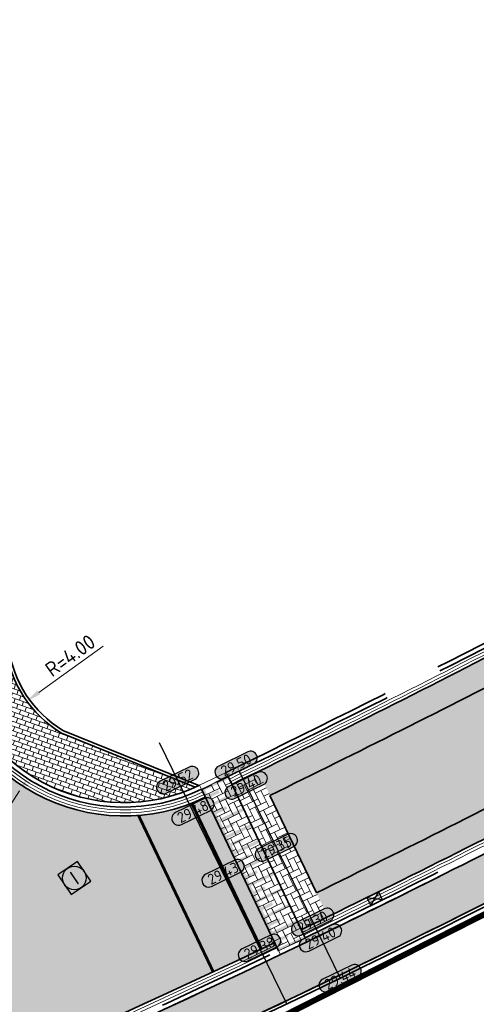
# Model space of a CAD drawing. Header units: metres. Extents: x 199937 to 201628, y 374508 to 375260.
# Tile 29 of 183: x 201170 to 201186, y 374633 to 374666. Entities that reach past the tile are written whole.
import ezdxf
from ezdxf.enums import TextEntityAlignment as Align

# ---------------------------------------------------------------- set-up
doc = ezdxf.new("R2010")
doc.units = ezdxf.units.M
for name, pattern in [('VH-OPSLUITBAND_100X200', [16, 8, -2, 4, -2]), ('VH-OPSLUITBAND_150X250', [24, 16, -2, 4, -2]), ('VH-TROTTOIRBAND_130-150', [15, 5, -2, 2, -2, 2, -2]), ('VW-5050_STREEP', [1, 0.5, -0.5]), ('XX-PROJECTGRENS', [18, 12, -3, 0, -3])]:
    doc.linetypes.add(name, pattern=pattern)
doc.layers.add('N-WE-KG-GRENS_PROJECT-G', color=7, linetype='XX-PROJECTGRENS', lineweight=35, transparency=0.45)
for name, color, linetype, lineweight in [('N-WE-OG-HOOGTELIJN-G', 7, 'Continuous', 25), ('N-WE-RI-ITR_RIOOLPUT-S', 84, 'Continuous', 25), ('N-WE-RI-KOLK-S', 7, 'Continuous', 25), ('N-WE-VH-DREMPEL-G', 30, 'Continuous', 35), ('N-WE-VH-DWARSHELLING-S', 7, 'Continuous', 25), ('N-WE-VH-GOOT-G', 170, 'Continuous', 35), ('N-WE-VH-KANTOPSLUITING_OPSLUITBAND_100X200-G', 150, 'VH-OPSLUITBAND_100X200', 35), ('N-WE-VH-KANTOPSLUITING_OPSLUITBAND_150X250-G', 150, 'VH-OPSLUITBAND_150X250', 35), ('N-WE-VH-KANTOPSLUITING_TROTTOIRBAND_130 150-G', 210, 'VH-TROTTOIRBAND_130-150', 35), ('N-WE-VH-KANTOPSLUITING_VERLOOPBAND-S', 251, 'Continuous', 25), ('N-WE-VH-KANTVERHARDING_STREKLAAG-G', 60, 'Continuous', 18), ('N-WE-VH-VERHARDING_BETONSTRAATSTEEN-G', 252, 'Continuous', 35), ('N-WE-VH-VERHARDING_TEGEL-A', 252, 'Continuous', 18), ('N-WE-VH-VERHARDING_TEGEL-G', 252, 'Continuous', 35), ('N-WE-VW-MARKERING-V', 7, 'Continuous', 18), ('N-WE-VW-MARKERING_DWARS_OVERSTEEK_KANALISATIESTREEP50-G', 7, 'VW-5050_STREEP', 13), ('X-XX-AL-HOOGTELABEL-S', 7, 'Continuous', 25), ('X-XX-AL-M-200', 7, 'Continuous', 18)]:
    doc.layers.add(name, color=color, linetype=linetype, lineweight=lineweight)
doc.layers.add('N-WE-VH-VERHARDING_BETONSTRAATSTEEN_HEIDE-A', color=7, linetype='Continuous', lineweight=0, true_color=0x986657)
doc.layers.add('N-WE-VH-VERHARDING_BETONSTRAATSTEEN_ROOD-A', color=7, linetype='Continuous', lineweight=0, true_color=0xa92c0a)
doc.styles.add('NLCS-ISO', font='NLCS-ISO.ttf')
doc.styles.add('NLCS-ISO-ANNOTATIEF-T18', font='NLCS-ISO.ttf', dxfattribs={"height": 1.8})
doc.styles.add('NLCS-ISO-M200-T25', font='NLCS-ISO.ttf', dxfattribs={"height": 0.5})
doc.dimstyles.new('NLCS-M200-T25-PIJL_L2_H1', dxfattribs={"dimscale": 0.2, "dimtxt": 2.5, "dimasz": 2.5, "dimexe": 2, "dimexo": 2, "dimgap": 0.7, "dimtad": 1, "dimzin": 0, "dimdsep": 46, "dimtxsty": 'NLCS-ISO-M200-T25', "dimcen": 0, "dimdle": 2, "dimclrd": 256, "dimclre": 256, "dimclrt": 256, "dimadec": 1, "dimazin": 0, "dimtfac": 1, "dimtdec": 3, "dimtofl": 0, "dimtmove": 0, "dimatfit": 3, "dimfxl": 2, "dimfxlon": 1, "dimtfillclr": 256, "dimtolj": 1, "dimtzin": 0, "dimlwd": -1, "dimlwe": -1, "dimarcsym": 0})
pattern_1 = [(115.33697463, (0, 0), (-0.279667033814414, 0.09993172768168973), [0.63, -0.21]), (25.33697463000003, (-0.3795987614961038, -0.1797353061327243), (-0.279667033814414, 0.09993172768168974), [0.6299999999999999, -0.21])]

# ---------------------------------------------------------------- blocks, each defined once
blk = doc.blocks.new('SVH-VERLOOPBAND_TROTTOIRBAND 130 150X250 HD_OPSLUITBAND 150X250 HD_L1000_LINKS-MM')
at = {"linetype": 'Continuous', "lineweight": 0}
blk.add_lwpolyline([(0, 0), (-1000, 1.13686837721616e-13), (-1000, 150.0000000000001), (0, 150)], close=True, dxfattribs=at)
blk.add_lwpolyline([(0, 20), (-100, 20), (-900, 1.13686837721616e-13)], dxfattribs=at)
blk = doc.blocks.new('SVH-VERLOOPBAND_TROTTOIRBAND 130 150X250 HD_OPSLUITBAND 150X250 HD_L1000_RECHTS-MM')
at = {"linetype": 'Continuous', "lineweight": 0}
blk.add_lwpolyline([(0, 0), (1000, 1.13686837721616e-13), (1000, 150.0000000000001), (0, 150)], close=True, dxfattribs=at)
blk.add_lwpolyline([(0, 20), (100, 20), (900, 1.13686837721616e-13)], dxfattribs=at)
blk = doc.blocks.new('*U283')
h = blk.add_hatch(color=253)
h.dxf.hatch_style = 1
edge = h.paths.add_edge_path()
edge.add_line((2.726055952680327, 1.132202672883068), (-2.726055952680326, 1.132202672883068))
edge.add_arc((-2.726055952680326, 0), 1.132202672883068, 90, 270)
edge.add_line((-2.726055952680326, -1.132202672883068), (2.726055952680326, -1.132202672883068))
edge.add_arc((2.726055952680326, 3.697785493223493e-32), 1.132202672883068, 270, 450)
blk.add_lwpolyline([(2.726055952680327, 1.132202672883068), (-2.726055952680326, 1.132202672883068, 0.9999999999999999), (-2.726055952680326, -1.132202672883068), (2.726055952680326, -1.132202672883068, 0.9999999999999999)], format="xyb", close=True)
at = {"style": 'NLCS-ISO-ANNOTATIEF-T18'}
blk.add_attdef('HGT', text='', height=1.8, dxfattribs=at).set_placement((-0.002853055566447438, -0.0004570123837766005), align=Align.MIDDLE_CENTER)
blk = doc.blocks.new('*U353')
blk.add_solid([(0, 0), (0, 0.25), (5.446208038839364, 0)])
blk = doc.blocks.new('*U354')
blk.add_solid([(3, 0), (3, 0.25), (1.500000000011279, 0)])
blk = doc.blocks.new('SRI-PUT_INSPECTIE-SO')
at = {"lineweight": -3, "flags": 128}
blk.add_lwpolyline([(-1.999999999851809, -2.000000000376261), (2.000000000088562, -2.000000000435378), (2.000000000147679, 1.999999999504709), (-2.00000000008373, 1.999999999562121)], close=True, dxfattribs=at)
at = {"lineweight": -3, "ltscale": 1.5}
blk.add_circle((0, -7.105427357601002e-14), 1.999999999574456, dxfattribs=at)
at = {"ltscale": 0.1, "style": 'NLCS-ISO'}
blk.add_text('I', height=2.5, dxfattribs=at).set_placement((-0.002795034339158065, -0.007140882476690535), align=Align.MIDDLE_CENTER)
blk = doc.blocks.new('*D474')
at = {"layer": 'Defpoints', "color": 0, "transparency": 16777216}
for p in [(201173.8554763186, 374645.2435519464), (201170.5933849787, 374640.2078037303)]:
    blk.add_point(p, dxfattribs=at)
at = {"layer": 'X-XX-AL-M-200', "transparency": 16777216}
blk.add_line((201168.8916606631, 374637.5808217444), (201170.3215440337, 374639.7881580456), dxfattribs=at)
blk.add_solid([(201170.2516030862, 374639.8334648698), (201170.3914849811, 374639.7428512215), (201170.5933849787, 374640.2078037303)], dxfattribs=at)
at = {"layer": 'X-XX-AL-M-200', "transparency": 16777216, "insert": (201169.1433582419, 374638.6867029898), "char_height": 0.5, "attachment_point": 5, "rotation": 57.065365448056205, "style": 'NLCS-ISO-M200-T25', "bg_fill": 3, "box_fill_scale": 1.1, "bg_fill_color": 256, "bg_fill_true_color": 13158600, "bg_fill_transparency": 0}
blk.add_mtext('\\A1;R=6.00', dxfattribs=at)
blk = doc.blocks.new('*D475')
at = {"layer": 'Defpoints', "color": 0, "transparency": 16777216}
for p in [(201173.8154793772, 374645.1686023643), (201170.5700753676, 374642.8298129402)]:
    blk.add_point(p, dxfattribs=at)
at = {"layer": 'X-XX-AL-M-200', "transparency": 16777216}
blk.add_line((201173.1499633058, 374644.6890004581), (201170.9757181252, 374643.1221380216), dxfattribs=at)
blk.add_solid([(201170.9269972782, 374643.1897451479), (201171.0244389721, 374643.0545308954), (201170.5700753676, 374642.8298129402)], dxfattribs=at)
at = {"layer": 'X-XX-AL-M-200', "transparency": 16777216, "insert": (201172.0376485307, 374644.3681331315), "char_height": 0.5, "attachment_point": 5, "rotation": 35.778279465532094, "style": 'NLCS-ISO-M200-T25', "bg_fill": 3, "box_fill_scale": 1.1, "bg_fill_color": 256, "bg_fill_true_color": 13158600, "bg_fill_transparency": 0}
blk.add_mtext('\\A1;R=4.00', dxfattribs=at)
blk = doc.blocks.new('N-SRI-KOLK_STRAAT_450X300-SO')
h = blk.add_hatch(color=256)
h.dxf.hatch_style = 1
h.paths.add_polyline_path([(-7.127631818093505e-14, 0.7499999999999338), (-1.125000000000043, 1.49999999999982), (-1.125000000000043, 4.75175454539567e-14)])
h.paths.add_polyline_path([(1.1249999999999, 4.75175454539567e-14), (1.1249999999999, 1.49999999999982), (-7.122080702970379e-14, 0.7499999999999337)])
for p, q in [((-1.125000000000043, 4.75175454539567e-14), (1.1249999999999, 1.49999999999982)), ((1.1249999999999, 4.75175454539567e-14), (-1.125000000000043, 1.49999999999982))]:
    blk.add_line(p, q)
at = {"flags": 128}
blk.add_lwpolyline([(-1.125000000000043, 4.75175454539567e-14), (1.1249999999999, 4.75175454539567e-14), (1.1249999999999, 1.49999999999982), (-1.125000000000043, 1.49999999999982)], close=True, dxfattribs=at)

msp = doc.modelspace()

# ---------------------------------------------------------------- hatches: boundary and pattern name
at = {"layer": 'N-WE-VH-VERHARDING_BETONSTRAATSTEEN_HEIDE-A', "true_color": 0x986657}
h = msp.add_hatch(dxfattribs=at)
h.set_pattern_fill('AVH-HEI_BSS_KEIFRMT_KEPER-SO', color=25, scale=2, angle=115.33697463, pattern_type=2)
h.set_pattern_definition(pattern_1)
h.paths.add_polyline_path([(201229.5436820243, 374663.5884455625), (201229.5325324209, 374663.6129216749), (201229.1705912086, 374664.4074713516), (201205.0106789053, 374653.4019065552, 0.01070085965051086), (201187.2420767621, 374644.8955702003, -0.005182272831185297), (201178.3996761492, 374640.4497186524), (201178.7875259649, 374639.6375282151, 0.005185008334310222), (201187.6513296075, 374644.0939928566, -0.01069939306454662), (201205.3828036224, 374652.5824406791)])
h = msp.add_hatch(dxfattribs=at)
h.set_pattern_fill('AVH-HEI_BSS_KEIFRMT_KEPER-SO', color=25, scale=2, angle=115.33697463, pattern_type=2)
h.set_pattern_definition(pattern_1)
h.paths.add_polyline_path([(201207.2625184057, 374648.4430314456), (201231.4282914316, 374659.451265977), (201231.0552006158, 374660.270291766), (201206.8903984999, 374649.2624995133, 0.01069342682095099), (201189.3092871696, 374640.8464950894, -0.005195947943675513), (201180.3588375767, 374636.3470683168), (201180.3770584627, 374636.3089122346), (201180.7466870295, 374635.5348786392, 0.005198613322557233), (201189.7185075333, 374640.0449011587, -0.01069194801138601)])
h = msp.add_hatch(dxfattribs=at)
h.set_pattern_fill('AVH-HEI_BSS_KEIFRMT_KEPER-SO', color=25, scale=2, angle=116.03306972, pattern_type=2)
h.set_pattern_definition([(116.03306972, (201179.8481109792, 374635.0959716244), (-0.2808604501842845, 0.09652671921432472), [0.63, -0.21]), (26.03306971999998, (201179.4707238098, 374634.9116378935), (-0.2808604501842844, 0.09652671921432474), [0.63, -0.21])])
h.paths.add_polyline_path([(201178.3996761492, 374640.4497186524, -0.0005236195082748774), (201177.5011435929, 374640.0107205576), (201179.8481109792, 374635.0959716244, 0.0005177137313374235), (201180.7466870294, 374635.5348786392)])
at = {"layer": 'N-WE-VH-VERHARDING_BETONSTRAATSTEEN_ROOD-A'}
h = msp.add_hatch(dxfattribs=at)
h.set_pattern_fill('AVH-ROO_BSS_KEIFRMT_KEPER-SO', color=36, scale=2, angle=70.33697463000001, pattern_type=2)
h.set_pattern_definition([(70.33697463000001, (201180.3588375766, 374636.3470683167), (-0.1270920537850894, 0.2684168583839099), [0.63, -0.21]), (340.33697463, (201179.9633286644, 374636.4883931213), (-0.1270920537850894, 0.2684168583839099), [0.63, -0.21])])
h.paths.add_polyline_path([(201206.8903984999, 374649.2624995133), (201231.0552006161, 374660.2702917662), (201231.0248956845, 374660.336818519), (201229.5436820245, 374663.5884455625), (201205.3828036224, 374652.5824406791, 0.01069939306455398), (201187.6513296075, 374644.0939928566, -0.005185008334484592), (201178.7875259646, 374639.6375282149), (201178.825736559, 374639.5575119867), (201180.3588375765, 374636.3470683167, 0.005195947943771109), (201189.3092871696, 374640.8464950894, -0.01069342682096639)])
h = msp.add_hatch(dxfattribs=at)
h.set_pattern_fill('AVH-ROO_BSS_KEIFRMT_KEPER-SO', color=36, scale=2, angle=-111.34190482, pattern_type=2)
h.set_pattern_definition([(248.65809518, (201178.5606107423, 374635.471504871), (0.1191734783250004, -0.2720251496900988), [0.63, -0.21]), (158.65809518, (201178.9518093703, 374635.3186531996), (0.1191734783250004, -0.2720251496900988), [0.63, -0.21])])
edge = h.paths.add_edge_path()
edge.add_line((201178.9484412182, 374634.6593549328), (201176.6017083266, 374639.5736128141))
edge.add_arc((201173.8554763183, 374645.2435519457), 6.299999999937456, 187.6988487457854, 295.8432027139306, ccw=False)
edge.add_line((201167.6122652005, 374644.3995644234), (201162.4022006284, 374643.6952426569))
edge.add_line((201162.4022006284, 374643.6952426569), (201162.6806220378, 374641.635681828))
edge.add_arc((201152.4734673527, 374640.255829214), 10.30000000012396, -66.99916666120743, 7.698848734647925, ccw=False)
edge.add_line((201156.4981358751, 374630.7746877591), (201156.4922993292, 374630.7722103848))
edge.add_arc((201112.1980866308, 374735.1348433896), 113.3734380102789, 290.7675342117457, 292.99762899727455, ccw=False)
edge.add_line((201152.3977229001, 374629.1276469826), (201154.2903599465, 374624.0511336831))
edge.add_arc((201031.5091075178, 374943.409835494), 342.1479451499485, 291.0298497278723, 291.7900558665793)
edge.add_arc((201031.5091078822, 374943.4098345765), 342.1479441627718, 291.7900558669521, 295.5261344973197)
h = msp.add_hatch(dxfattribs=at)
h.set_pattern_fill('AVH-ROO_BSS_KEIFRMT_KEPER-SO', color=36, scale=2, angle=116.03, pattern_type=2)
h.set_pattern_definition([(116.03, (201109.114271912, 374903.0265801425), (-0.2808552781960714, 0.09654176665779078), [0.63, -0.21]), (26.03000000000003, (201108.7368748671, 374902.842266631), (-0.2808552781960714, 0.0965417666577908), [0.63, -0.21])])
h.paths.add_polyline_path([(201179.0777180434, 374634.3886382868), (201179.9773917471, 374634.8252467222), (201177.3718627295, 374640.2814456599), (201176.4724294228, 374639.8443338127)])
at = {"layer": 'N-WE-VH-VERHARDING_TEGEL-A'}
h = msp.add_hatch(dxfattribs=at)
h.set_pattern_fill('AVH-TEGEL_150X300_HALFST-SO', color=256, angle=160.44, pattern_type=2)
h.set_pattern_definition([(160.44, (201178.2042618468, 374640.8550843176), (-0.05021907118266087, -0.1413437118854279), []), (250.44, (201178.2042618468, 374640.8550843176), (0.2826874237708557, -0.1004381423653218), [0.15, -0.15]), (250.44, (201178.0629181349, 374640.9053033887), (0.2826874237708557, -0.1004381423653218), [-0.15, 0.15])])
edge = h.paths.add_edge_path()
edge.add_line((201171.7445962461, 374641.7460264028), (201176.2652742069, 374639.9129446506))
edge.add_arc((201173.8554763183, 374645.2435519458), 5.850000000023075, 187.6988487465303, 294.3262115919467, ccw=False)
edge.add_line((201168.0582088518, 374644.4598492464), (201169.8419834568, 374644.7009885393))
edge.add_arc((201173.855476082, 374645.2435536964), 4.050000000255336, 187.6988737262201, 187.6991735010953)
edge.add_line((201169.8419862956, 374644.7009675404), (201169.8512293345, 374644.6325941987))
edge.add_arc((201173.8153779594, 374645.168535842), 4.000213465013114, 187.6995418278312, 238.8240580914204)
h = msp.add_hatch(dxfattribs=at)
h.set_pattern_fill('AVH-TEGEL_300X300_HALFST-SO', color=256, angle=22.64, pattern_type=2)
h.set_pattern_definition([(22.64, (201343.742815, 375069.87108), (0.2191415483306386, 0.2539231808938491), [0.3, -0.3]), (112.64, (201343.742815, 375069.87108), (-0.2768825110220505, -0.1154819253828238), [])])
edge = h.paths.add_edge_path()
edge.add_arc((201031.6973184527, 374942.9333002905), 342.0855929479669, 291.0281766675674, 291.7904125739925)
edge.add_arc((201031.5091738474, 374943.4096901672), 342.5977854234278, 291.7900545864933, 295.5262963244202)
edge.add_line((201179.1432272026, 374634.2536957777), (201180.0428817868, 374634.690298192))
edge.add_arc((200968.3526164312, 375069.2308085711), 483.3613799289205, 295.9734394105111, 297.2835960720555)
edge.add_arc((201394.833831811, 374234.0753689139), 454.3945419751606, 116.02527409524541, 116.8048629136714, ccw=False)
edge.add_line((201195.4602397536, 374642.3945707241), (201196.1183911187, 374641.0466698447))
edge.add_arc((201394.8338318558, 374234.0753688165), 452.8945420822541, 116.0252740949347, 116.8040713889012)
edge.add_arc((200976.6574131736, 375052.8811918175), 466.5238164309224, 295.8227755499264, 297.29679027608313, ccw=False)
edge.add_arc((201032.199129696, 374941.7112321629), 342.2649047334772, 290.9584425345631, 295.5597476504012, ccw=False)
edge.add_arc((201046.5526907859, 374923.7370535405), 320.421680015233, 287.07479110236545, 289.7111661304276, ccw=False)
edge.add_line((201140.6348303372, 374617.4388262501), (201135.7870254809, 374615.8900211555))
edge.add_line((201135.7870254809, 374615.8900211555), (201135.3396555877, 374617.3217864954))
edge.add_line((201135.3396555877, 374617.3217864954), (201140.1863428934, 374618.8702345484))
edge.add_arc((201046.3276961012, 374924.4406860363), 319.6603610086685, 287.0747996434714, 289.5904722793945)
edge.add_line((201153.5081881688, 374623.2844333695), (201154.4468717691, 374623.6292131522))
at = {"layer": 'N-WE-VW-MARKERING-V'}
h = msp.add_hatch(color=256, dxfattribs=at)
h.dxf.hatch_style = 1
h.paths.add_polyline_path([(201178.44045504, 374638.0437226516), (201178.397362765, 374638.1339615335), (201177.5852128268, 374637.7461310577), (201177.4990282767, 374637.9266088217), (201177.8599838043, 374638.0989779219), (201177.8168915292, 374638.189216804), (201177.4559360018, 374638.0168477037), (201177.3697514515, 374638.1973254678), (201178.1819013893, 374638.5851559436), (201178.1388091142, 374638.6753948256), (201177.3266591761, 374638.2875643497), (201177.2404746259, 374638.4680421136), (201177.6014301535, 374638.640411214), (201177.5583378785, 374638.730650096), (201177.197382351, 374638.5582809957), (201177.1111978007, 374638.7387587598), (201177.9233477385, 374639.1265892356), (201177.8802554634, 374639.2168281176), (201177.0681055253, 374638.8289976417), (201176.9819209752, 374639.0094754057), (201177.3428765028, 374639.1818445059), (201177.2997842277, 374639.272083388), (201176.9388287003, 374639.0997142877), (201176.85264415, 374639.2801920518), (201177.6647940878, 374639.6680225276), (201177.6217018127, 374639.7582614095), (201176.8095518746, 374639.3704309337), (201176.7233673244, 374639.5509086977), (201177.0843228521, 374639.723277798), (201177.041230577, 374639.81351668), (201176.6802750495, 374639.6411475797), (201176.5940904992, 374639.8216253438), (201177.406240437, 374640.2094558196), (201177.3718627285, 374640.2814456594), (201176.4724294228, 374639.8443338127), (201179.07636047, 374634.3914811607), (201179.0777359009, 374634.388646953), (201179.9773917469, 374634.8252467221), (201179.9486846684, 374634.8853617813), (201179.1365347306, 374634.4975313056), (201179.0503501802, 374634.6780090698), (201179.4113057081, 374634.8503781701), (201179.368213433, 374634.9406170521), (201179.0072579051, 374634.7682479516), (201178.9210733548, 374634.9487257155), (201179.7332232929, 374635.3365561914), (201179.6901310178, 374635.4267950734), (201178.87798108, 374635.0389645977), (201178.7917965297, 374635.2194423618), (201179.1527520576, 374635.3918114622), (201179.1096597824, 374635.4820503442), (201178.7487042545, 374635.3096812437), (201178.6625197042, 374635.4901590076), (201179.4746696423, 374635.8779894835), (201179.4315773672, 374635.9682283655), (201178.6194274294, 374635.5803978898), (201178.5332428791, 374635.7608756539), (201178.894198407, 374635.9332447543), (201178.8511061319, 374636.0234836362), (201178.4901506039, 374635.8511145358), (201178.4039660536, 374636.0315922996), (201179.2161159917, 374636.4194227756), (201179.1730237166, 374636.5096616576), (201178.3608737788, 374636.1218311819), (201178.2746892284, 374636.3023089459), (201178.6356447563, 374636.4746780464), (201178.5925524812, 374636.5649169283), (201178.2315969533, 374636.3925478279), (201178.145412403, 374636.5730255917), (201178.9575623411, 374636.9608560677), (201178.914470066, 374637.0510949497), (201178.1023201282, 374636.6632644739), (201178.016135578, 374636.8437422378), (201178.3770911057, 374637.0161113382), (201178.3339988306, 374637.1063502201), (201177.9730433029, 374636.9339811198), (201177.8868587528, 374637.1144588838), (201178.6990086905, 374637.5022893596), (201178.6559164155, 374637.5925282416), (201177.8437664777, 374637.2046977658), (201177.7575819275, 374637.3851755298), (201178.1185374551, 374637.5575446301), (201178.0754451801, 374637.6477835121), (201177.7144896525, 374637.4754144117), (201177.6283051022, 374637.6558921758)])

# ---------------------------------------------------------------- linework, layer by layer
at = {"layer": 'N-WE-KG-GRENS_PROJECT-G', "const_width": 0.2}
msp.add_lwpolyline([(201308.1539999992, 374697.6950000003), (201289.9872137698, 374686.0641628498, -0.03908610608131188), (201266.9247854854, 374673.1401875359), (201200.0909166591, 374642.7392263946), (201176.1845119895, 374630.6280919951), (201154.8964641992, 374621.6288118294), (201134.1905557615, 374615.0265156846, 0.2220427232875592), (201130.94962929, 374609.665687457), (201131.6340984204, 374605.6972410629), (201128.5637643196, 374605.4626498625), (201127.0765726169, 374611.0851538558), (201121.9339583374, 374614.7862823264), (201115.1763222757, 374614.7237382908), (201114.6444702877, 374618.6329530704), (201122.1842411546, 374622.3545302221), (201156.2725108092, 374633.3179658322, 0.2828101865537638), (201160.2803696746, 374643.2145036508), (201159.7898374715, 374646.4557134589), (201145.3138937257, 374758.5632757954), (201142.007547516, 374758.3458555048), (201141.3871207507, 374761.365740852)], format="xyb", dxfattribs=at)
at = {"layer": 'N-WE-OG-HOOGTELIJN-G'}
for points in [[(201175.0471107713, 374641.4287340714), (201179.361422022, 374632.58026289)], [(201177.7443993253, 374640.4631762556), (201181.1591202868, 374633.456779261)]]:
    msp.add_lwpolyline(points, dxfattribs=at)
at = {"layer": 'N-WE-VH-DREMPEL-G'}
for points in [[(201177.3718627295, 374640.2814456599), (201179.9773917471, 374634.8252467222)], [(201176.4724294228, 374639.8443338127), (201179.0777180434, 374634.3886382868)]]:
    msp.add_lwpolyline(points, dxfattribs=at)
at = {"layer": 'N-WE-VH-GOOT-G'}
for points in [[(201230.0810840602, 374664.8209976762), (201229.8484110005, 374664.7162385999), (201205.0106789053, 374653.4019065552, 0.01070085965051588), (201187.2420767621, 374644.8955702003, -0.005705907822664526), (201177.5011435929, 374640.0107205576, -0.005705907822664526)], [(201232.3388060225, 374659.8647445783), (201232.09523636, 374659.7550793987), (201207.2625184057, 374648.4430314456, 0.01069194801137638), (201189.7185075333, 374640.0449011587, -0.005716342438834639), (201179.8481109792, 374635.0959716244, -0.005716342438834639)], [(201176.6017083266, 374639.5736128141, -0.5103190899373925), (201167.6122652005, 374644.3995644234)], [(201158.5167116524, 374625.7082697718, 0.01630316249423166), (201178.9484412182, 374634.6593549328)]]:
    msp.add_lwpolyline(points, format="xyb", dxfattribs=at)
at = {"layer": 'N-WE-VH-KANTOPSLUITING_OPSLUITBAND_100X200-G'}
for points in [[(201176.2652742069, 374639.9129446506), (201171.7445962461, 374641.7460264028, -0.2268412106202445), (201169.8512293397, 374644.6325941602), (201153.5751883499, 374765.026264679), (201146.8347353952, 374814.7016388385, -0.3838960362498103), (201149.8496438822, 374819.1253212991), (201151.4372163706, 374819.5129427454), (201151.0103311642, 374821.261543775)], [(201176.389066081, 374639.9706568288), (201171.7895989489, 374641.8356866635, -0.2263080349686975), (201169.9503275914, 374644.6459932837), (201153.674286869, 374765.0396618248), (201146.9338273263, 374814.7150846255, -0.3838960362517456), (201149.8733631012, 374819.0281750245), (201151.5580790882, 374819.4395150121), (201151.1074781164, 374821.285260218)], [(201355.4795011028, 374611.9602068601), (201315.0321825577, 374695.944891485, 0.4516824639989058), (201307.8080690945, 374697.971234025), (201290.2437182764, 374686.5878675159, -0.03056330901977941), (201264.0907791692, 374672.2032623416), (201239.3376742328, 374660.8773905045), (201232.8997060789, 374657.9787498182), (201208.0687749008, 374646.6675157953, 0.01068873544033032), (201190.6051295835, 374638.3081030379, -0.006431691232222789), (201179.8700321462, 374632.9417881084, -0.02007967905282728), (201154.624108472, 374622.0905357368, -0.01150386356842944), (201140.6348303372, 374617.4388262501), (201135.7915072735, 374615.8914530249, 0.01824748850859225), (201134.4044826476, 374615.402205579, 0.3386517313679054), (201130.6423225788, 374609.1563250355), (201130.9969871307, 374605.9719296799)], [(201355.3894052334, 374611.9168163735), (201314.9420866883, 374695.9015009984, 0.4516824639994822), (201307.8624554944, 374697.8873166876), (201290.2976402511, 374686.5036491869, -0.03056452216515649), (201264.1329603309, 374672.1125917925), (201239.3790054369, 374660.7863310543), (201232.9409609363, 374657.8876559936), (201208.1101212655, 374646.576463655, 0.01068856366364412), (201190.6506074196, 374638.2190415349, -0.006431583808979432), (201179.9133844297, 374632.851673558, -0.02008064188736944), (201154.6588610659, 374621.996762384, -0.01150427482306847), (201140.6647288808, 374617.3433988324), (201135.8216246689, 374615.7960955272, 0.01825161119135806), (201134.4411654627, 374615.3091767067, 0.3386517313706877), (201130.7417080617, 374609.1673941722), (201131.0963726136, 374605.9829988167)]]:
    msp.add_lwpolyline(points, format="xyb", dxfattribs=at)
at = {"layer": 'N-WE-VH-KANTOPSLUITING_OPSLUITBAND_150X250-G'}
for points in [[(201176.4724294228, 374639.8443338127, -0.5104062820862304), (201167.9095609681, 374644.4397543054)], [(201176.4070055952, 374639.979314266, -0.5104062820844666), (201168.0582088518, 374644.4598492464)], [(201154.3951655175, 374623.7700196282, 0.003319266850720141), (201158.6280736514, 374625.4297046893, 0.01630291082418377), (201179.0777385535, 374634.388641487)], [(201154.4468717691, 374623.6292131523, 0.003325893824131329), (201158.6837545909, 374625.2904222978, 0.0163038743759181), (201179.1432272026, 374634.2536957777)]]:
    msp.add_lwpolyline(points, format="xyb", dxfattribs=at)
at = {"layer": 'N-WE-VH-KANTOPSLUITING_TROTTOIRBAND_130 150-G'}
for points in [[(201188.6692830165, 374646.1168929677, 0.0009910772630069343), (201187.037447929, 374645.2963576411, -0.005181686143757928), (201178.2044038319, 374640.8551538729, -0.0005239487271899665), (201177.3061561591, 374640.4162887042)], [(201188.7362569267, 374645.9826747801, 0.0009906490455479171), (201187.1056577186, 374645.1627619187, -0.005181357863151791), (201178.2703928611, 374640.7204488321, -0.0005239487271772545), (201177.3718627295, 374640.2814456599)], [(201195.3944246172, 374642.5293608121, 0.003401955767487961), (201189.8549128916, 374639.7777024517, -0.005717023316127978), (201179.9771886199, 374634.8251477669)], [(201195.4602397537, 374642.3945707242, 0.003401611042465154), (201189.9231153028, 374639.6441029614, -0.005716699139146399), (201180.0428817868, 374634.6902981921)]]:
    msp.add_lwpolyline(points, format="xyb", dxfattribs=at)
at = {"layer": 'N-WE-VH-KANTVERHARDING_STREKLAAG-G'}
for points in [[(201229.9981741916, 374665.0030051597), (201229.7659012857, 374664.8984262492), (201204.9279843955, 374653.5840100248, 0.01070118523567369), (201187.1511308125, 374645.0736980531, -0.005705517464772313), (201177.4149563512, 374640.1912039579, -0.005705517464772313)], [(201230.0396291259, 374664.9120014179), (201229.8071561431, 374664.8073324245), (201204.9693316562, 374653.4929582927, 0.01070102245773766), (201187.196603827, 374644.9846341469, -0.005705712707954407), (201177.4580499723, 374640.1009622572, -0.005705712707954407)], [(201232.3802609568, 374659.7737408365), (201232.1364912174, 374659.663985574), (201207.3038650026, 374648.351979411, 0.01069178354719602), (201189.7639760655, 374639.9558349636, -0.005716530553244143), (201179.891204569, 374635.0057299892, -0.005716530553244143)], [(201232.4217158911, 374659.6827370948), (201232.1777460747, 374659.5728917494), (201207.3452115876, 374648.2609273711, 0.01069161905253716), (201189.8094445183, 374639.8667687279, -0.005716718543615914), (201179.9342981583, 374634.9154883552, -0.005716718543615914)], [(201176.558615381, 374639.6638531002, -0.5103472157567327), (201167.7113637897, 374644.4129610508)], [(201176.5155224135, 374639.7540934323, -0.5103762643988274), (201167.8104623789, 374644.4263576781)], [(201158.5538323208, 374625.6154147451, 0.01630316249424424), (201178.9915334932, 374634.5691160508)], [(201158.5909529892, 374625.5225597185, 0.01630316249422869), (201179.0346257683, 374634.4788771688)]]:
    msp.add_lwpolyline(points, format="xyb", dxfattribs=at)
at = {"layer": 'N-WE-VH-VERHARDING_BETONSTRAATSTEEN-G'}
for points in [[(201229.5436820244, 374663.5884455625), (201205.3828036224, 374652.5824406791, 0.01069939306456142), (201187.6513296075, 374644.0939928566, -0.005185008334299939), (201178.7875259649, 374639.6375282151)], [(201231.0552006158, 374660.270291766), (201206.8903985, 374649.2624995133, 0.01069342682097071), (201189.3092871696, 374640.8464950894, -0.005195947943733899), (201180.3588375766, 374636.3470683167)]]:
    msp.add_lwpolyline(points, format="xyb", dxfattribs=at)
msp.add_lwpolyline([(201178.7875259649, 374639.6375282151), (201180.3588375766, 374636.3470683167)], dxfattribs=at)
at = {"layer": 'N-WE-VH-VERHARDING_TEGEL-G'}
msp.add_lwpolyline([(201154.4468717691, 374623.6292131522, 0.003325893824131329), (201158.6837545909, 374625.2904222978, 0.0163038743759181), (201179.1432272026, 374634.2536957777), (201180.0428817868, 374634.690298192, 0.005716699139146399), (201189.9231153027, 374639.6441029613, -0.003401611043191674), (201195.4602397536, 374642.3945707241), (201196.1183911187, 374641.0466698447, 0.003398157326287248), (201190.6051295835, 374638.3081030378, -0.006431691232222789), (201179.8700321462, 374632.9417881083, -0.02007967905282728), (201154.624108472, 374622.0905357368, -0.01150386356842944), (201140.6348303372, 374617.4388262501), (201135.7870254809, 374615.8900211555), (201135.3396555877, 374617.3217864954), (201140.1863428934, 374618.8702345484, 0.01097713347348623), (201153.5081881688, 374623.2844333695)], format="xyb", close=True, dxfattribs=at)
at = {"layer": 'N-WE-VW-MARKERING_DWARS_OVERSTEEK_KANALISATIESTREEP50-G', "ltscale": 5, "const_width": 0.1}
for points in [[(201176.1431460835, 374639.3735803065), (201178.4970893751, 374634.4442232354)], [(201174.344709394, 374638.9625766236), (201176.869615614, 374633.6752086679)]]:
    msp.add_lwpolyline(points, dxfattribs=at)

# ---------------------------------------------------------------- block references
at = {"layer": 'N-WE-RI-ITR_RIOOLPUT-S', "xscale": 0.2, "yscale": 0.2, "zscale": 0.2, "rotation": 34.2421858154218}
msp.add_blockref('SRI-PUT_INSPECTIE-SO', (201172.1760619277, 374636.8459529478), dxfattribs=at)
at = {"layer": 'N-WE-RI-KOLK-S', "xscale": 0.2, "yscale": 0.2, "zscale": 0.2, "rotation": 26.35588710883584}
msp.add_blockref('N-SRI-KOLK_STRAAT_450X300-SO', (201182.3940157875, 374636.0108678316), dxfattribs=at)
at = {"layer": 'N-WE-VH-DWARSHELLING-S'}
for name, p, rotation in [('*U353', (201178.9656597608, 374640.7274406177), 296.1745085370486), ('*U354', (201180.9049885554, 374636.7835393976), 296.1447834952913)]:
    msp.add_blockref(name, p, dxfattribs=dict(at, rotation=rotation))
at = {"layer": 'N-WE-VH-KANTOPSLUITING_VERLOOPBAND-S', "xscale": 0.001, "yscale": 0.001, "zscale": 0.001}
for name, p, rotation in [('SVH-VERLOOPBAND_TROTTOIRBAND 130 150X250 HD_OPSLUITBAND 150X250 HD_L1000_LINKS-MM', (201177.3718627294, 374640.2814456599), 25.91909540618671), ('SVH-VERLOOPBAND_TROTTOIRBAND 130 150X250 HD_OPSLUITBAND 150X250 HD_L1000_RECHTS-MM', (201179.9773917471, 374634.8252467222), 205.8871334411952)]:
    msp.add_blockref(name, p, dxfattribs=dict(at, rotation=rotation))
at = {"layer": 'X-XX-AL-HOOGTELABEL-S', "xscale": 0.2, "yscale": 0.2, "zscale": 0.2, "rotation": 25.91909540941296}
for p, values in [((201177.6438450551, 374640.6664611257), {'HGT': '29.50'}), ((201175.6681118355, 374640.1550869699), {'HGT': '29.52'}), ((201177.9827845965, 374639.9713103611), {'HGT': '29.40'}), ((201176.1850863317, 374639.0947939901), {'HGT': '29.48'}), ((201179.0019646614, 374637.8810148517), {'HGT': '29.35'}), ((201177.2042663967, 374637.0044984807), {'HGT': '29.43'}), ((201180.231949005, 374635.3583686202), {'HGT': '29.30'}), ((201180.495828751, 374634.8171623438), {'HGT': '29.40'}), ((201178.4342507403, 374634.4818522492), {'HGT': '29.38'}), ((201181.1591202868, 374633.456779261), {'HGT': '29.44'})]:
    msp.add_blockref('*U283', p, dxfattribs=at).add_auto_attribs(values)

# ---------------------------------------------------------------- next in the draw order: dimensions: what is measured, and where the dimension line sits
at = {"layer": 'X-XX-AL-M-200'}
dim = msp.add_radius_dim(center=(201173.8554763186, 374645.2435519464), mpoint=(201170.5933849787, 374640.2078037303), dimstyle='NLCS-M200-T25-PIJL_L2_H1', override={"dimpost": 'R=<>', "dimtfill": 1}, dxfattribs=at)
dim.commit()
dim.dimension.update_dxf_attribs({"geometry": '*D474', "text_midpoint": (201169.1433582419, 374638.6867029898)})

# ---------------------------------------------------------------- next in the draw order: dimensions: what is measured, and where the dimension line sits
dim = msp.add_radius_dim(center=(201173.8154793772, 374645.1686023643), mpoint=(201170.5700753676, 374642.8298129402), dimstyle='NLCS-M200-T25-PIJL_L2_H1', override={"dimpost": 'R=<>', "dimtfill": 1}, dxfattribs=at)
dim.commit()
dim.dimension.update_dxf_attribs({"geometry": '*D475', "text_midpoint": (201172.2656620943, 374644.0517317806), "dimtype": 164})

doc.saveas('drawing.dxf')
